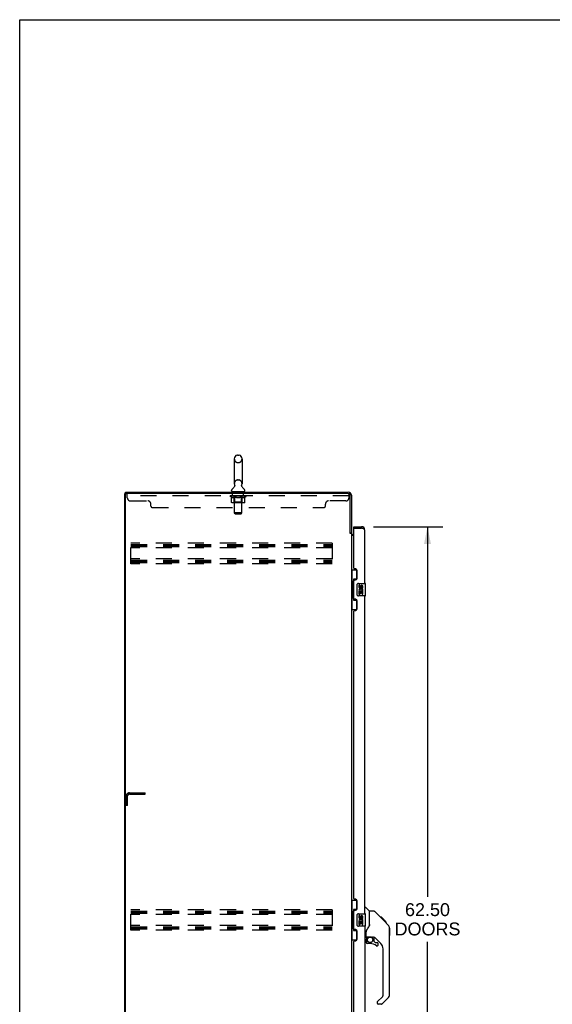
# Model space of a CAD drawing. Header units: inches. Extents: x 0 to 232, y 0 to 150.
# Tile 6 of 17: x 0 to 42, y 72 to 150. Entities that reach past the tile are written whole.
import ezdxf

# ---------------------------------------------------------------- set-up
doc = ezdxf.new("R2010")
doc.units = ezdxf.units.IN
doc.header["$LTSCALE"] = 12.75
doc.header["$MEASUREMENT"] = 0
doc.linetypes.add('HIDDEN', pattern=[0.2, 0.1, -0.1])
doc.layers.get('0').update_dxf_attribs({"linetype": 'CONTINUOUS'})
for name, color, linetype in [('02___PRT_ALL_AXES', 7, 'CONTINUOUS'), ('DEFAULT_2', 8, 'HIDDEN'), ('DIMENSIONS', 7, 'CONTINUOUS')]:
    doc.layers.add(name, color=color, linetype=linetype)
doc.styles.get("Standard").update_dxf_attribs({"font": 'arial.ttf'})
doc.dimstyles.new('DIMSTYLE_1', dxfattribs={"dimtxt": 1.022727, "dimasz": 1.363636, "dimexe": 0.09, "dimexo": 0.07, "dimgap": 0.0375, "dimtad": 0, "dimtih": 1, "dimtoh": 1, "dimzin": 4, "dimdsep": 46, "dimtxsty": 'Standard', "dimblk": '_FILLED', "dimblk1": '_FILLED', "dimblk2": '_FILLED', "dimcen": 0.09, "dimazin": 1, "dimtfac": 1, "dimtdec": 3, "dimtofl": 0, "dimtmove": 0, "dimatfit": 3, "dimldrblk": '_FILLED', "dimfxl": 1, "dimtolj": 1, "dimtzin": 4, "dimarcsym": 0})

# ---------------------------------------------------------------- blocks, each defined once
blk = doc.blocks.new('_FILLED')
at = {"color": 0, "linetype": 'ByBlock'}
blk.add_solid([(0, 0), (-1, 0.2), (-1, -0.2)], dxfattribs=at)
blk = doc.blocks.new('*D21')
at = {"layer": 'DIMENSIONS', "color": 2, "linetype": 'Continuous'}
for p, q in [((28.137, 109.707), (33.651, 109.707)), ((32.423, 109.707), (32.423, 80.302)), ((32.423, 47.207), (32.423, 76.722)), ((28.137, 47.207), (33.651, 47.207))]:
    blk.add_line(p, q, dxfattribs=at)
at = {"layer": 'DIMENSIONS', "color": 2, "linetype": 'Continuous', "xscale": 1.3636363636, "yscale": 1.3636363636, "zscale": 1.3636363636}
for p, rotation in [((32.423, 109.707), 90), ((32.423, 47.207), 270)]:
    blk.add_blockref('_FILLED', p, dxfattribs=dict(at, rotation=rotation))
at = {"layer": 'DIMENSIONS', "color": 2, "linetype": 'Continuous', "insert": (32.423, 79.79), "char_height": 1.0227, "width": 5.2315, "attachment_point": 2, "line_spacing_factor": 0.9}
blk.add_mtext('62.50\\PDOORS', dxfattribs=at)

msp = doc.modelspace()

# ---------------------------------------------------------------- linework, layer by layer
at = {"color": 7, "linetype": 'Continuous'}
for p, q in [((0, 0), (0, 150)), ((0, 150), (231.818, 150)), ((17.065, 115.103), (17.065, 113.128)), ((17.327, 115.403), (17.415, 115.403)), ((17.677, 115.103), (17.677, 113.128)), ((17.08, 112.909), (17.077, 112.904)), ((8.371, 40.561), (8.371, 112.353)), ((8.371, 112.353), (8.485, 112.353)), ((8.423, 112.353), (8.423, 112.457)), ((16.848, 112.556), (16.848, 112.595)), ((16.871, 112.487), (16.871, 112.457)), ((17.871, 112.487), (16.871, 112.487)), ((17.871, 112.487), (17.871, 112.457)), ((17.894, 112.556), (17.894, 112.595)), ((26.575, 109.603), (26.575, 109.707)), ((26.595, 109.603), (26.575, 109.603)), ((27.182, 109.707), (27.182, 109.603)), ((26.267, 109.217), (26.371, 109.217)), ((26.371, 106.282), (26.811, 106.282)), ((26.41, 106.282), (26.41, 105.257)), ((26.775, 106.282), (26.775, 105.502)), ((26.388, 105.257), (26.388, 104.157)), ((26.388, 105.257), (26.511, 105.257)), ((26.511, 105.287), (26.511, 105.308)), ((26.511, 104.157), (26.511, 105.257)), ((26.548, 105.547), (26.548, 103.867)), ((26.775, 105.547), (26.548, 105.547)), ((26.834, 104.307), (26.834, 105.107)), ((26.934, 105.207), (27.474, 105.207)), ((27.489, 104.222), (27.489, 105.192)), ((26.388, 104.157), (26.511, 104.157)), ((26.41, 104.157), (26.41, 103.132)), ((26.511, 104.106), (26.511, 104.127)), ((27.474, 104.207), (26.934, 104.207)), ((26.548, 103.867), (26.775, 103.867)), ((26.775, 103.912), (26.775, 103.132)), ((26.371, 103.132), (26.811, 103.132)), ((26.371, 80.032), (26.811, 80.032)), ((26.41, 80.032), (26.41, 79.007)), ((26.775, 80.032), (26.775, 79.252)), ((26.511, 79.037), (26.511, 79.058)), ((26.775, 79.297), (26.548, 79.297)), ((26.548, 79.297), (26.548, 77.617)), ((27.429, 79.461), (27.491, 79.461)), ((27.817, 79.152), (27.519, 79.45)), ((28.184, 79.146), (27.823, 79.146)), ((27.823, 78.042), (27.823, 79.146)), ((29.004, 78.358), (28.239, 79.123)), ((26.388, 79.007), (26.511, 79.007)), ((26.388, 79.007), (26.388, 77.907)), ((26.511, 77.907), (26.511, 79.007)), ((26.834, 78.057), (26.834, 78.857)), ((26.934, 78.957), (27.474, 78.957)), ((27.489, 77.972), (27.489, 78.942)), ((28.761, 78.669), (28.694, 78.669)), ((28.768, 78.661), (28.701, 78.661)), ((28.778, 78.651), (28.711, 78.651)), ((28.784, 78.645), (28.717, 78.645)), ((28.792, 78.637), (28.725, 78.637)), ((28.812, 78.617), (28.745, 78.617)), ((28.761, 78.669), (29.087, 78.342)), ((28.834, 78.595), (28.768, 78.595)), ((28.858, 78.571), (28.791, 78.571)), ((28.881, 78.548), (28.815, 78.548)), ((28.905, 78.524), (28.839, 78.524)), ((28.929, 78.5), (28.862, 78.5)), ((28.951, 78.478), (28.884, 78.478)), ((28.971, 78.458), (28.904, 78.458)), ((28.989, 78.441), (28.922, 78.441)), ((29.002, 78.427), (28.935, 78.427)), ((29.006, 78.423), (28.939, 78.423)), ((29.008, 78.421), (28.941, 78.421)), ((29.008, 78.421), (28.942, 78.421)), ((29.009, 78.42), (28.942, 78.42)), ((28.977, 78.385), (28.943, 78.419)), ((29.012, 78.418), (28.945, 78.418)), ((29.016, 78.413), (28.949, 78.413)), ((29.022, 78.407), (28.955, 78.407)), ((29.036, 78.394), (28.969, 78.394)), ((29.004, 78.358), (28.977, 78.385)), ((29.051, 78.378), (28.984, 78.378)), ((29.058, 78.371), (28.991, 78.371)), ((29.065, 78.364), (28.998, 78.364)), ((29.004, 78.358), (29.282, 78.079)), ((29.077, 78.352), (29.01, 78.352)), ((29.083, 78.347), (29.016, 78.347)), ((29.086, 78.343), (29.019, 78.343)), ((29.087, 78.342), (29.02, 78.342)), ((29.087, 78.342), (29.021, 78.342)), ((29.088, 78.341), (29.021, 78.341)), ((29.172, 78.257), (29.088, 78.341)), ((29.105, 78.257), (29.172, 78.257)), ((29.174, 78.255), (29.107, 78.255)), ((29.176, 78.253), (29.109, 78.253)), ((29.174, 78.255), (29.176, 78.253)), ((26.388, 77.907), (26.511, 77.907)), ((26.41, 77.907), (26.41, 76.882)), ((26.511, 77.856), (26.511, 77.877)), ((26.548, 77.617), (26.775, 77.617)), ((26.775, 77.662), (26.775, 76.882)), ((27.474, 77.957), (26.934, 77.957)), ((27.547, 77.119), (27.547, 77.525)), ((27.823, 78.104), (27.802, 78.047)), ((29.397, 77.824), (29.396, 77.831)), ((29.397, 72.518), (29.397, 77.802)), ((29.409, 77.806), (29.409, 77.219)), ((26.371, 76.882), (26.811, 76.882)), ((27.508, 77.079), (27.429, 77.079)), ((27.547, 76.902), (27.547, 76.664)), ((27.567, 77.121), (27.862, 77.121)), ((27.605, 77.041), (27.684, 77.121)), ((27.611, 77.035), (27.608, 77.038)), ((27.615, 77.031), (27.611, 77.035)), ((27.619, 77.027), (27.615, 77.031)), ((28.135, 77.079), (28.047, 77.079)), ((28.177, 76.748), (28.177, 77.074)), ((28.18, 76.739), (28.252, 76.667)), ((28.713, 76.583), (28.211, 77.084)), ((27.862, 76.585), (27.626, 76.585)), ((28.261, 76.664), (28.413, 76.664)), ((28.492, 76.466), (28.492, 76.585)), ((28.886, 72.432), (28.886, 76.165)), ((28.427, 71.941), (28.863, 72.377)), ((29.282, 72.239), (28.83, 71.787)), ((28.413, 71.908), (28.413, 71.843)), ((28.774, 71.764), (28.492, 71.764))]:
    msp.add_line(p, q, dxfattribs=at)
at = {"color": 3, "linetype": 'Continuous'}
for p, q in [((8.423, 112.457), (26.124, 112.457)), ((8.423, 40.624), (8.423, 112.291)), ((26.124, 112.353), (8.485, 112.353)), ((26.267, 109.205), (26.267, 112.21)), ((26.371, 112.211), (26.371, 109.204)), ((26.575, 109.707), (27.182, 109.707)), ((26.575, 106.415), (26.575, 109.583)), ((26.595, 109.603), (27.182, 109.603)), ((26.28, 109.183), (26.278, 109.187)), ((26.371, 109.165), (26.296, 109.165)), ((26.371, 109.165), (26.371, 47.75)), ((26.575, 109.009), (26.371, 109.009)), ((26.513, 109.061), (26.575, 109.061)), ((27.429, 105.207), (27.429, 109.461)), ((26.695, 106.355), (26.635, 106.355)), ((26.825, 105.605), (26.825, 106.225)), ((26.575, 104), (26.575, 105.415)), ((26.635, 105.475), (26.695, 105.475)), ((27.429, 78.957), (27.429, 104.207)), ((26.695, 103.94), (26.635, 103.94)), ((26.825, 103.19), (26.825, 103.81)), ((26.575, 80.165), (26.575, 103)), ((26.635, 103.06), (26.695, 103.06)), ((26.695, 80.105), (26.635, 80.105)), ((26.825, 79.355), (26.825, 79.975)), ((26.575, 77.75), (26.575, 79.165)), ((26.635, 79.225), (26.695, 79.225)), ((26.695, 77.69), (26.635, 77.69)), ((26.825, 76.94), (26.825, 77.56)), ((27.429, 77.957), (27.429, 52.707)), ((26.575, 53.915), (26.575, 76.75)), ((26.635, 76.81), (26.695, 76.81))]:
    msp.add_line(p, q, dxfattribs=at)
at = {"color": 7, "linetype": 'Continuous'}
for points in [[(17.084, 113.021), (17.086, 113.016), (17.087, 113.012), (17.089, 113.007), (17.09, 113.002), (17.091, 112.997), (17.092, 112.992), (17.092, 112.987), (17.093, 112.982), (17.093, 112.977), (17.093, 112.972), (17.093, 112.967), (17.093, 112.962), (17.093, 112.957), (17.092, 112.952), (17.091, 112.947), (17.091, 112.942), (17.089, 112.937), (17.088, 112.932), (17.087, 112.927), (17.085, 112.923), (17.084, 112.918), (17.082, 112.913), (17.08, 112.909)], [(17.664, 112.904), (17.662, 112.909), (17.66, 112.913), (17.658, 112.918), (17.657, 112.923), (17.655, 112.927), (17.654, 112.932), (17.652, 112.937), (17.651, 112.942), (17.65, 112.947), (17.65, 112.952), (17.649, 112.957), (17.649, 112.962), (17.648, 112.967), (17.648, 112.972), (17.649, 112.977), (17.649, 112.982), (17.649, 112.987), (17.65, 112.992), (17.651, 112.997), (17.652, 113.002), (17.653, 113.007), (17.655, 113.012), (17.656, 113.016), (17.658, 113.021)], [(26.548, 105.523), (26.548, 105.52), (26.549, 105.516), (26.549, 105.512), (26.551, 105.508), (26.552, 105.503), (26.554, 105.498), (26.557, 105.493), (26.56, 105.487), (26.563, 105.48), (26.567, 105.473), (26.571, 105.466), (26.576, 105.458), (26.582, 105.45), (26.584, 105.446)], [(26.834, 105.107), (26.834, 105.113), (26.835, 105.12), (26.836, 105.126), (26.837, 105.132), (26.839, 105.138), (26.841, 105.143)], [(26.841, 104.271), (26.839, 104.277), (26.837, 104.282), (26.836, 104.288), (26.835, 104.295), (26.834, 104.301), (26.834, 104.307)], [(26.584, 103.968), (26.582, 103.965), (26.576, 103.956), (26.571, 103.948), (26.567, 103.941), (26.563, 103.934), (26.56, 103.928), (26.557, 103.922), (26.554, 103.916), (26.552, 103.911), (26.551, 103.906), (26.549, 103.902), (26.549, 103.898), (26.548, 103.894), (26.548, 103.891)], [(26.548, 79.273), (26.548, 79.27), (26.549, 79.266), (26.549, 79.262), (26.551, 79.258), (26.552, 79.253), (26.554, 79.248), (26.557, 79.243), (26.56, 79.237), (26.563, 79.23), (26.567, 79.223), (26.571, 79.216), (26.576, 79.208), (26.582, 79.2), (26.584, 79.196)], [(28.239, 79.123), (28.232, 79.13), (28.223, 79.135), (28.214, 79.14), (28.204, 79.143), (28.194, 79.145), (28.184, 79.146)], [(26.834, 78.857), (26.834, 78.863), (26.835, 78.87), (26.836, 78.876), (26.837, 78.882), (26.839, 78.888), (26.841, 78.893)], [(28.943, 78.419), (28.921, 78.441), (28.899, 78.463), (28.877, 78.485)], [(26.584, 77.718), (26.582, 77.715), (26.576, 77.706), (26.571, 77.698), (26.567, 77.691), (26.563, 77.684), (26.56, 77.678), (26.557, 77.672), (26.554, 77.666), (26.552, 77.661), (26.551, 77.656), (26.549, 77.652), (26.549, 77.648), (26.548, 77.644), (26.548, 77.641)], [(26.841, 78.021), (26.839, 78.027), (26.837, 78.032), (26.836, 78.038), (26.835, 78.045), (26.834, 78.051), (26.834, 78.057)], [(27.6, 77.696), (27.59, 77.68), (27.574, 77.651), (27.562, 77.619), (27.553, 77.585), (27.548, 77.55), (27.547, 77.525)], [(27.802, 78.047), (27.771, 77.978), (27.735, 77.907), (27.692, 77.835), (27.645, 77.761), (27.6, 77.696)], [(29.397, 77.802), (29.396, 77.83), (29.391, 77.872), (29.381, 77.913), (29.368, 77.952), (29.35, 77.99), (29.328, 78.025), (29.302, 78.058), (29.282, 78.079)], [(27.619, 77.027), (27.609, 77.017), (27.601, 77.006), (27.593, 76.994), (27.586, 76.982), (27.581, 76.969), (27.576, 76.956), (27.572, 76.943), (27.569, 76.929), (27.568, 76.915), (27.567, 76.902)], [(27.608, 77.038), (27.606, 77.039), (27.605, 77.04), (27.605, 77.041), (27.605, 77.041)], [(27.862, 77.121), (27.868, 77.12), (27.888, 77.119), (27.91, 77.117), (27.931, 77.113), (27.95, 77.108), (27.968, 77.103), (27.984, 77.098), (27.998, 77.093), (28.01, 77.088), (28.021, 77.085), (28.03, 77.082), (28.038, 77.08)], [(28.038, 77.08), (28.046, 77.079), (28.047, 77.079)]]:
    msp.add_lwpolyline(points, dxfattribs=at)
at = {"color": 3, "linetype": 'Continuous'}
for points in [[(27.284, 109.565), (27.27, 109.57), (27.256, 109.576), (27.241, 109.581), (27.227, 109.587), (27.212, 109.592), (27.182, 109.603)], [(27.429, 109.461), (27.428, 109.466), (27.427, 109.472), (27.425, 109.477), (27.422, 109.483), (27.418, 109.488), (27.413, 109.493), (27.407, 109.499), (27.401, 109.504), (27.393, 109.51), (27.385, 109.515), (27.376, 109.521), (27.367, 109.526), (27.357, 109.532), (27.346, 109.537), (27.334, 109.543), (27.322, 109.548), (27.31, 109.554), (27.297, 109.559), (27.284, 109.565)], [(26.278, 109.187), (26.277, 109.189), (26.276, 109.191), (26.275, 109.192), (26.274, 109.194), (26.273, 109.196), (26.272, 109.198), (26.271, 109.199), (26.27, 109.201), (26.268, 109.203), (26.267, 109.205)], [(26.296, 109.165), (26.294, 109.166), (26.293, 109.168), (26.291, 109.169), (26.289, 109.171), (26.288, 109.172), (26.287, 109.174), (26.285, 109.175), (26.284, 109.177), (26.284, 109.178), (26.283, 109.179), (26.282, 109.181), (26.281, 109.182), (26.28, 109.183)]]:
    msp.add_lwpolyline(points, dxfattribs=at)
at = {"color": 7, "linetype": 'Continuous'}
msp.add_circle((27.862, 76.88), 0.217, dxfattribs=at)
for centre, radius, start, end in [((17.371, 115.103), 0.306, 105.63034, 180), ((17.327, 115.259), 0.144, 90, 105.63034), ((17.415, 115.259), 0.144, 74.36966, 90), ((17.371, 115.103), 0.306, 0, 74.36966), ((16.992, 112.595), 0.144, 124.66265, 180), ((16.612, 113.144), 0.523, 304.66237, 336.93176), ((17.371, 113.128), 0.306, 180, 200.48713), ((18.129, 113.144), 0.523, 203.06823, 235.33763), ((17.371, 113.128), 0.306, 339.51287, 360), ((17.75, 112.595), 0.144, 0, 55.33735), ((16.917, 112.556), 0.069, 180, 270), ((17.825, 112.556), 0.069, 270, 360), ((27.182, 109.461), 0.142, 48.61684, 90), ((27.265, 109.317), 0.26, 90, 92.60798), ((26.934, 105.107), 0.1, 90, 158.79459), ((27.474, 105.192), 0.015, 0, 90), ((26.934, 104.307), 0.1, 201.20502, 270), ((27.474, 104.222), 0.015, 270, 360), ((27.491, 79.422), 0.0394, 45, 90), ((27.803, 79.138), 0.0197, 0, 45), ((26.934, 78.857), 0.1, 90, 158.79459), ((27.474, 78.942), 0.015, 0, 90), ((26.934, 78.057), 0.1, 201.20502, 270), ((27.474, 77.972), 0.015, 270, 360), ((29.39, 77.806), 0.0197, 0, 68.93953), ((27.508, 77.119), 0.0394, 270, 360), ((27.567, 77.14), 0.0197, 180, 270), ((27.744, 76.902), 0.197, 135, 180), ((28.135, 76.882), 0.197, 52.51213, 90), ((28.189, 76.748), 0.0118, 180, 225), ((29.39, 77.219), 0.0197, 293.60704, 360), ((27.626, 76.664), 0.0787, 180, 270), ((27.862, 75.798), 0.787, 50.4788, 90), ((28.261, 76.676), 0.0118, 225, 270), ((28.413, 76.466), 0.0787, 230.4788, 360), ((28.413, 76.585), 0.0787, 0, 90), ((28.295, 76.165), 0.591, 0, 45), ((28.807, 72.432), 0.0787, 315, 360), ((29.004, 72.518), 0.394, 315, 360), ((28.46, 71.908), 0.0472, 135, 180), ((28.492, 71.843), 0.0787, 180, 270), ((28.774, 71.843), 0.0787, 270, 315)]:
    msp.add_arc(centre, radius, start, end, dxfattribs=at)
at = {"color": 3, "linetype": 'Continuous'}
for centre, radius, start, end in [((8.485, 112.291), 0.0625, 90, 180), ((26.124, 112.211), 0.246, 0, 90), ((26.124, 112.21), 0.143, 0, 90), ((26.595, 109.583), 0.02, 90, 180), ((27.182, 109.461), 0.246, 0, 90), ((26.513, 109.204), 0.142, 180, 270), ((26.635, 106.415), 0.06, 180, 270), ((26.695, 106.225), 0.13, 0, 90), ((26.635, 105.415), 0.06, 90, 180), ((26.695, 105.605), 0.13, 270, 360), ((26.635, 104), 0.06, 180, 270), ((26.695, 103.81), 0.13, 0, 90), ((26.635, 103), 0.06, 90, 180), ((26.695, 103.19), 0.13, 270, 360), ((26.635, 80.165), 0.06, 180, 270), ((26.695, 79.975), 0.13, 0, 90), ((26.635, 79.165), 0.06, 90, 180), ((26.695, 79.355), 0.13, 270, 360), ((26.635, 77.75), 0.06, 180, 270), ((26.695, 77.56), 0.13, 0, 90), ((26.635, 76.75), 0.06, 90, 180), ((26.695, 76.94), 0.13, 270, 360)]:
    msp.add_arc(centre, radius, start, end, dxfattribs=at)
at = {"color": 7, "linetype": 'Continuous'}
for centre, start_param, end_param in [((26.615, 105.298), 0.699287, 1.51401), ((26.615, 105.298), -4.655602, -3.84088), ((26.615, 104.117), 0.699287, 1.51401), ((26.615, 104.117), -4.655602, -3.84088), ((26.615, 79.048), 0.699287, 1.51401), ((26.615, 79.048), -4.655602, -3.84088), ((26.615, 77.867), 0.699287, 1.51401), ((26.615, 77.867), -4.655602, -3.84088)]:
    msp.add_ellipse(centre, major_axis=(0, 0.18), ratio=0.579493, start_param=start_param, end_param=end_param, dxfattribs=at)
at = {"layer": '02___PRT_ALL_AXES', "color": 8, "linetype": 'HIDDEN'}
for p, q in [((16.933, 112.166), (16.933, 112.353)), ((17.808, 112.353), (16.933, 112.353)), ((17.808, 112.166), (16.933, 112.166)), ((17.808, 112.166), (17.808, 112.353))]:
    msp.add_line(p, q, dxfattribs=at)
at = {"layer": '02___PRT_ALL_AXES', "color": 7, "linetype": 'Continuous'}
for p, q in [((26.972, 105.053), (26.972, 104.917)), ((27.034, 105.053), (26.972, 105.053)), ((27.034, 104.917), (27.034, 105.053)), ((27.1, 104.979), (27.1, 104.91)), ((27.16, 104.917), (27.16, 104.959)), ((27.223, 104.959), (27.223, 104.822)), ((27.286, 104.822), (27.286, 104.959)), ((26.972, 104.592), (26.972, 104.361)), ((26.99, 104.592), (26.972, 104.592)), ((26.972, 104.361), (27.034, 104.361)), ((27.024, 104.592), (27.052, 104.611)), ((27.024, 104.592), (27.286, 104.592)), ((27.034, 104.361), (27.034, 104.529)), ((27.034, 104.529), (27.1, 104.529)), ((27.1, 104.529), (27.1, 104.393)), ((27.1, 104.393), (27.16, 104.393)), ((27.16, 104.393), (27.16, 104.529)), ((27.16, 104.529), (27.223, 104.529)), ((27.215, 104.628), (27.273, 104.603)), ((27.223, 104.822), (27.286, 104.822)), ((27.223, 104.529), (27.223, 104.361)), ((27.223, 104.361), (27.286, 104.361)), ((27.286, 104.361), (27.286, 104.592)), ((27.034, 78.803), (26.972, 78.803)), ((26.972, 78.803), (26.972, 78.667)), ((26.99, 78.342), (26.972, 78.342)), ((26.972, 78.342), (26.972, 78.111)), ((27.024, 78.342), (27.052, 78.361)), ((27.024, 78.342), (27.286, 78.342)), ((27.034, 78.667), (27.034, 78.803)), ((27.034, 78.279), (27.1, 78.279)), ((27.034, 78.111), (27.034, 78.279)), ((27.1, 78.729), (27.1, 78.66)), ((27.1, 78.279), (27.1, 78.143)), ((27.16, 78.667), (27.16, 78.709)), ((27.16, 78.279), (27.223, 78.279)), ((27.16, 78.143), (27.16, 78.279)), ((27.215, 78.378), (27.273, 78.353)), ((27.223, 78.709), (27.223, 78.572)), ((27.223, 78.572), (27.286, 78.572)), ((27.223, 78.279), (27.223, 78.111)), ((27.286, 78.572), (27.286, 78.709)), ((27.286, 78.111), (27.286, 78.342)), ((26.972, 78.111), (27.034, 78.111)), ((27.1, 78.143), (27.16, 78.143)), ((27.223, 78.111), (27.286, 78.111))]:
    msp.add_line(p, q, dxfattribs=at)
for centre, radius, start, end in [((27.066, 104.917), 0.0943, 180, 360), ((27.066, 104.917), 0.0314, 180, 261.22946), ((27.065, 104.921), 0.0362, 263.42855, 341.76278), ((27.192, 104.959), 0.0943, 68.69989, 167.43379), ((27.192, 104.959), 0.0314, 0, 180.04847), ((27.192, 104.959), 0.0943, 0, 68.67039), ((27.125, 104.665), 0.154, 161.41988, 206.19629), ((27.129, 104.665), 0.157, 336.59665, 161.87913), ((27.129, 104.665), 0.157, 205.73705, 207.8532), ((27.129, 104.665), 0.0943, 336.59665, 215.11217), ((27.125, 78.415), 0.154, 161.41988, 206.19629), ((27.066, 78.667), 0.0943, 180, 360), ((27.129, 78.415), 0.157, 336.59665, 161.87913), ((27.129, 78.415), 0.157, 205.73705, 207.8532), ((27.066, 78.667), 0.0314, 180, 261.22946), ((27.129, 78.415), 0.0943, 336.59665, 215.11217), ((27.065, 78.671), 0.0362, 263.42855, 341.76278), ((27.192, 78.709), 0.0943, 68.69989, 167.43379), ((27.192, 78.709), 0.0314, 0, 180.04847), ((27.192, 78.709), 0.0943, 0, 68.67039)]:
    msp.add_arc(centre, radius, start, end, dxfattribs=at)
at = {"layer": 'DEFAULT_2', "color": 8, "linetype": 'HIDDEN'}
for p, q in [((17.327, 114.803), (17.415, 114.803)), ((17.327, 113.428), (17.415, 113.428)), ((8.558, 112.008), (8.558, 112.353)), ((26.183, 112.166), (8.558, 112.166)), ((16.738, 112.125), (16.738, 112.172)), ((16.837, 112.056), (16.738, 112.125)), ((18.004, 112.125), (16.738, 112.125)), ((16.747, 112.165), (16.747, 112.172)), ((16.756, 112.162), (16.756, 112.165)), ((16.756, 112.162), (17.986, 112.162)), ((16.765, 112.162), (16.765, 112.165)), ((16.766, 112.162), (16.766, 112.165)), ((16.776, 112.165), (16.776, 112.172)), ((16.792, 112.162), (16.792, 112.165)), ((16.794, 112.162), (16.794, 112.165)), ((16.822, 112.165), (16.822, 112.172)), ((16.837, 112.162), (16.837, 112.165)), ((16.837, 111.651), (16.837, 112.056)), ((16.837, 112.056), (16.851, 112.046)), ((16.84, 112.162), (16.84, 112.165)), ((17.044, 112.165), (16.843, 112.165)), ((16.865, 112.038), (16.851, 112.047)), ((16.878, 112.03), (16.865, 112.038)), ((16.892, 112.024), (16.878, 112.031)), ((16.886, 112.165), (16.886, 112.172)), ((16.887, 112.162), (16.887, 112.165)), ((16.888, 112.162), (16.888, 112.165)), ((16.891, 112.162), (16.891, 112.165)), ((16.905, 112.018), (16.892, 112.024)), ((16.898, 112.162), (16.898, 112.165)), ((16.898, 112.162), (16.898, 112.165)), ((16.902, 112.162), (16.902, 112.165)), ((16.905, 112.162), (16.905, 112.166)), ((16.918, 112.014), (16.905, 112.018)), ((16.909, 112.162), (16.909, 112.165)), ((17.022, 112.014), (16.918, 112.014)), ((16.923, 112.162), (16.923, 112.165)), ((16.942, 112.162), (16.942, 112.168)), ((16.942, 112.162), (16.942, 112.165)), ((16.962, 112.162), (16.962, 112.165)), ((16.962, 112.162), (16.962, 112.165)), ((16.964, 112.165), (16.964, 112.172)), ((16.974, 112.162), (16.974, 112.165)), ((16.978, 112.162), (16.978, 112.165)), ((16.987, 112.162), (16.987, 112.165)), ((16.998, 112.162), (16.998, 112.169)), ((17.014, 112.162), (17.014, 112.165)), ((17.017, 112.162), (17.017, 112.165)), ((17.022, 112.014), (17.036, 112.019)), ((17.049, 112.024), (17.036, 112.018)), ((17.044, 112.162), (17.044, 112.165)), ((17.111, 112.165), (17.049, 112.165)), ((17.063, 112.031), (17.049, 112.024)), ((17.054, 112.165), (17.054, 112.172)), ((17.058, 112.487), (17.058, 112.457)), ((17.058, 111.654), (17.058, 112.122)), ((17.061, 112.162), (17.061, 112.165)), ((17.077, 112.038), (17.063, 112.031)), ((17.066, 112.162), (17.066, 112.165)), ((17.071, 110.806), (17.071, 112.453)), ((17.072, 112.162), (17.072, 112.171)), ((17.076, 112.162), (17.076, 112.165)), ((17.091, 112.047), (17.076, 112.038)), ((17.087, 112.162), (17.087, 112.165)), ((17.105, 112.056), (17.09, 112.047)), ((17.105, 111.651), (17.105, 112.056)), ((17.105, 112.056), (17.133, 112.047)), ((17.111, 112.162), (17.111, 112.165)), ((17.186, 112.165), (17.127, 112.165)), ((17.162, 112.038), (17.133, 112.047)), ((17.147, 112.162), (17.147, 112.165)), ((17.154, 112.165), (17.154, 112.172)), ((17.158, 112.162), (17.158, 112.165)), ((17.16, 112.162), (17.16, 112.171)), ((17.19, 112.03), (17.161, 112.038)), ((17.163, 112.162), (17.163, 112.165)), ((17.171, 112.162), (17.171, 112.166)), ((17.186, 112.162), (17.186, 112.165)), ((17.217, 112.024), (17.189, 112.031)), ((17.266, 112.165), (17.212, 112.165)), ((17.245, 112.018), (17.217, 112.024)), ((17.225, 112.162), (17.225, 112.165)), ((17.272, 112.014), (17.244, 112.018)), ((17.256, 112.165), (17.371, 112.172)), ((17.261, 112.165), (17.261, 112.172)), ((17.261, 112.165), (17.261, 112.172)), ((17.261, 112.172), (17.261, 112.172)), ((17.261, 112.162), (17.261, 112.165)), ((17.265, 112.162), (17.265, 112.166)), ((17.266, 112.162), (17.266, 112.165)), ((17.267, 112.162), (17.267, 112.165)), ((17.47, 112.014), (17.272, 112.014)), ((17.35, 112.165), (17.302, 112.165)), ((17.307, 112.162), (17.307, 112.165)), ((17.35, 112.162), (17.35, 112.165)), ((17.368, 112.166), (17.368, 112.165)), ((17.368, 112.162), (17.368, 112.166)), ((17.368, 112.162), (17.368, 112.165)), ((17.371, 112.165), (17.371, 112.172)), ((17.371, 112.172), (17.485, 112.165)), ((17.373, 112.162), (17.373, 112.166)), ((17.373, 112.166), (17.374, 112.165)), ((17.374, 112.162), (17.374, 112.165)), ((17.392, 112.162), (17.392, 112.165)), ((17.392, 112.165), (17.44, 112.165)), ((17.434, 112.162), (17.434, 112.165)), ((17.47, 112.014), (17.498, 112.018)), ((17.475, 112.162), (17.475, 112.165)), ((17.475, 112.162), (17.475, 112.165)), ((17.475, 112.165), (17.53, 112.165)), ((17.476, 112.162), (17.476, 112.166)), ((17.48, 112.165), (17.48, 112.172)), ((17.48, 112.172), (17.481, 112.172)), ((17.48, 112.162), (17.48, 112.165)), ((17.481, 112.165), (17.481, 112.172)), ((17.526, 112.024), (17.498, 112.018)), ((17.517, 112.162), (17.517, 112.165)), ((17.554, 112.031), (17.525, 112.024)), ((17.582, 112.039), (17.553, 112.031)), ((17.556, 112.162), (17.556, 112.165)), ((17.556, 112.165), (17.615, 112.165)), ((17.571, 112.162), (17.571, 112.166)), ((17.579, 112.162), (17.579, 112.165)), ((17.581, 112.162), (17.581, 112.171)), ((17.611, 112.047), (17.582, 112.039)), ((17.584, 112.162), (17.584, 112.165)), ((17.587, 112.165), (17.587, 112.172)), ((17.595, 112.162), (17.595, 112.165)), ((17.64, 112.057), (17.61, 112.047)), ((17.631, 112.162), (17.631, 112.165)), ((17.631, 112.165), (17.693, 112.165)), ((17.64, 111.651), (17.64, 112.057)), ((17.64, 112.057), (17.655, 112.047)), ((17.669, 112.038), (17.654, 112.047)), ((17.655, 112.162), (17.655, 112.165)), ((17.666, 112.162), (17.666, 112.165)), ((17.684, 112.031), (17.669, 112.038)), ((17.67, 112.162), (17.67, 112.171)), ((17.671, 110.806), (17.671, 112.453)), ((17.676, 112.162), (17.676, 112.165)), ((17.681, 112.162), (17.681, 112.165)), ((17.683, 112.487), (17.683, 112.457)), ((17.698, 112.024), (17.683, 112.031)), ((17.684, 111.654), (17.684, 112.122)), ((17.688, 112.165), (17.688, 112.172)), ((17.698, 112.162), (17.698, 112.165)), ((17.698, 112.165), (18.004, 112.165)), ((17.712, 112.018), (17.698, 112.024)), ((17.726, 112.014), (17.712, 112.018)), ((17.725, 112.162), (17.725, 112.165)), ((17.82, 112.014), (17.726, 112.014)), ((17.728, 112.162), (17.728, 112.165)), ((17.744, 112.162), (17.744, 112.169)), ((17.755, 112.162), (17.755, 112.165)), ((17.764, 112.162), (17.764, 112.165)), ((17.768, 112.162), (17.768, 112.165)), ((17.778, 112.165), (17.778, 112.172)), ((17.779, 112.162), (17.779, 112.165)), ((17.779, 112.162), (17.779, 112.165)), ((17.8, 112.162), (17.8, 112.168)), ((17.8, 112.162), (17.8, 112.165)), ((17.818, 112.162), (17.818, 112.165)), ((17.82, 112.014), (17.835, 112.018)), ((17.833, 112.162), (17.833, 112.165)), ((17.849, 112.024), (17.834, 112.018)), ((17.837, 112.162), (17.837, 112.166)), ((17.84, 112.162), (17.84, 112.165)), ((17.844, 112.162), (17.844, 112.165)), ((17.844, 112.162), (17.844, 112.165)), ((17.863, 112.031), (17.849, 112.024)), ((17.851, 112.162), (17.851, 112.165)), ((17.854, 112.162), (17.854, 112.165)), ((17.855, 112.162), (17.855, 112.165)), ((17.856, 112.165), (17.856, 112.172)), ((17.878, 112.039), (17.863, 112.031)), ((17.892, 112.048), (17.878, 112.039)), ((17.883, 112.169), (18.003, 112.17)), ((17.883, 112.165), (17.883, 112.169)), ((17.907, 112.058), (17.892, 112.048)), ((17.902, 112.162), (17.902, 112.165)), ((17.905, 112.162), (17.905, 112.165)), ((17.907, 112.058), (18.004, 112.125)), ((17.907, 111.651), (17.907, 112.058)), ((17.919, 112.165), (17.919, 112.172)), ((17.948, 112.162), (17.948, 112.165)), ((17.95, 112.162), (17.95, 112.165)), ((17.966, 112.165), (17.966, 112.172)), ((17.976, 112.162), (17.976, 112.165)), ((17.977, 112.162), (17.977, 112.165)), ((17.986, 112.162), (17.986, 112.165)), ((17.995, 112.165), (17.995, 112.172)), ((18.003, 112.165), (18.003, 112.17)), ((18.004, 112.125), (18.004, 112.165)), ((26.124, 112.353), (26.183, 112.353)), ((26.183, 112.008), (26.183, 112.353)), ((8.808, 111.758), (10.183, 111.758)), ((10.433, 111.353), (10.433, 111.508)), ((10.558, 111.228), (24.183, 111.228)), ((17.865, 111.614), (16.88, 111.614)), ((17.058, 111.654), (17.018, 111.614)), ((17.684, 111.654), (17.058, 111.654)), ((17.116, 111.618), (17.114, 111.621)), ((17.121, 111.615), (17.118, 111.616)), ((17.123, 111.614), (17.121, 111.615)), ((17.126, 111.614), (17.123, 111.614)), ((17.684, 111.654), (17.723, 111.614)), ((24.308, 111.353), (24.308, 111.508)), ((25.933, 111.758), (24.558, 111.758)), ((17.14, 110.737), (17.071, 110.806)), ((17.671, 110.806), (17.071, 110.806)), ((17.14, 110.737), (17.602, 110.737)), ((17.602, 110.737), (17.671, 110.806)), ((8.85, 106.77), (8.85, 108.395)), ((24.85, 108.395), (8.85, 108.395)), ((8.85, 108.291), (24.85, 108.291)), ((8.85, 108.201), (24.85, 108.201)), ((8.85, 108.124), (24.85, 108.124)), ((24.85, 108.02), (8.85, 108.02)), ((24.85, 108.395), (24.85, 106.77)), ((24.85, 107.145), (8.85, 107.145)), ((8.85, 107.041), (24.85, 107.041)), ((8.85, 106.951), (24.85, 106.951)), ((8.85, 106.874), (24.85, 106.874)), ((24.85, 106.77), (8.85, 106.77)), ((8.721, 88.561), (9.975, 88.561)), ((8.721, 88.457), (9.975, 88.457)), ((9.975, 88.457), (9.975, 88.561)), ((8.475, 87.561), (8.475, 88.315)), ((8.579, 87.561), (8.579, 88.315)), ((8.579, 87.561), (8.475, 87.561)), ((8.85, 77.645), (8.85, 79.27)), ((24.85, 79.27), (8.85, 79.27)), ((8.85, 79.166), (24.85, 79.166)), ((8.85, 79.076), (24.85, 79.076)), ((24.85, 79.27), (24.85, 77.645)), ((8.85, 78.999), (24.85, 78.999)), ((24.85, 78.895), (8.85, 78.895)), ((24.85, 78.02), (8.85, 78.02)), ((8.85, 77.916), (24.85, 77.916)), ((8.85, 77.826), (24.85, 77.826)), ((8.85, 77.749), (24.85, 77.749)), ((24.85, 77.645), (8.85, 77.645))]:
    msp.add_line(p, q, dxfattribs=at)
for points in [[(16.88, 111.614), (16.875, 111.614), (16.869, 111.615), (16.864, 111.616), (16.86, 111.618), (16.855, 111.621), (16.851, 111.624), (16.847, 111.627), (16.843, 111.631), (16.841, 111.636), (16.839, 111.64), (16.837, 111.646), (16.837, 111.651)], [(17.105, 111.64), (17.105, 111.646), (17.105, 111.651)], [(17.106, 111.636), (17.105, 111.64), (17.105, 111.646), (17.105, 111.651)], [(17.118, 111.616), (17.116, 111.618), (17.114, 111.621), (17.111, 111.624), (17.109, 111.627), (17.108, 111.631), (17.106, 111.636)], [(17.111, 111.624), (17.109, 111.627), (17.108, 111.631)], [(17.618, 111.614), (17.621, 111.614), (17.623, 111.615), (17.626, 111.616), (17.628, 111.618), (17.631, 111.621), (17.633, 111.624), (17.635, 111.627), (17.636, 111.631), (17.638, 111.636), (17.639, 111.64), (17.639, 111.646), (17.64, 111.651)], [(17.865, 111.614), (17.87, 111.614), (17.875, 111.615), (17.88, 111.616), (17.885, 111.618), (17.889, 111.621), (17.894, 111.624), (17.897, 111.627), (17.901, 111.631), (17.904, 111.636), (17.906, 111.64), (17.907, 111.646), (17.907, 111.651)]]:
    msp.add_lwpolyline(points, dxfattribs=at)
for centre, radius, start, end in [((17.371, 115.103), 0.306, 180, 254.36966), ((17.371, 115.103), 0.306, 285.63034, 360), ((17.327, 114.946), 0.144, 254.36966, 270), ((17.415, 114.946), 0.144, 270, 285.63034), ((17.371, 113.128), 0.306, 105.63034, 180), ((17.327, 113.284), 0.144, 90, 105.63034), ((17.415, 113.284), 0.144, 74.36966, 90), ((17.371, 113.128), 0.306, 0, 74.36966), ((8.808, 112.008), 0.25, 180, 270), ((17.018, 112.122), 0.0398, 0, 89.99999), ((17.036, 112.453), 0.0345, 0, 90), ((17.705, 112.453), 0.0345, 90, 180), ((17.723, 112.122), 0.0398, 90.00001, 180), ((25.933, 112.008), 0.25, 270, 360), ((10.183, 111.508), 0.25, 0, 90), ((10.558, 111.353), 0.125, 180, 270), ((24.183, 111.353), 0.125, 270, 360), ((24.558, 111.508), 0.25, 90, 180), ((8.721, 88.315), 0.246, 90, 180), ((8.721, 88.315), 0.142, 90, 180)]:
    msp.add_arc(centre, radius, start, end, dxfattribs=at)
for centre, major_axis, ratio, start_param, end_param in [((17.371, 112.172), (0.633, 0.007), 0.05963, 2.96643, 3.140963), ((16.718, 112.16), (0.198, 0), 0.060556, 0.430652, 1.470503), ((17.371, 112.172), (0.633, 0), 0.060556, -3.141593, -2.96706), ((16.718, 112.153), (0.198, 0.002), 0.05963, 1.376596, 1.469874), ((17.371, 112.172), (0.633, 0.013), 0.05688, 2.791345, 2.965878), ((16.762, 112.16), (0.198, -0.002), 0.05963, 0.605815, 1.645666), ((16.693, 112.16), (0.198, 0.002), 0.05963, 0.25549, 1.295341), ((17.371, 112.172), (0.633, -0.007), 0.05963, -2.96643, -2.791898), ((16.762, 112.153), (0.198, 0), 0.060556, 1.551758, 1.645036), ((16.693, 112.153), (0.198, 0.004), 0.05688, 1.20151, 1.294789), ((16.763, 112.156), (0.164, 0.002), 0.05963, 1.065228, 1.614276), ((16.743, 112.156), (0.164, 0.003), 0.05688, 0.890143, 1.43919), ((16.801, 112.156), (0.164, 0), 0.060556, 1.240391, 1.789438), ((17.371, 112.172), (0.633, 0.019), 0.052395, 2.616403, 2.790936), ((16.825, 112.16), (0.198, -0.004), 0.05688, 0.7809, 1.820751), ((16.69, 112.16), (0.198, 0.004), 0.05688, 0.080405, 1.120256), ((17.371, 112.172), (0.633, -0.013), 0.05688, -2.791345, -2.616812), ((16.825, 112.153), (0.198, -0.002), 0.05963, 1.72692, 1.820198), ((16.69, 112.153), (0.198, 0.006), 0.052395, 1.026568, 1.119847), ((16.743, 112.156), (0.164, 0.005), 0.052395, 0.715201, 1.264248), ((16.857, 112.156), (0.164, -0.002), 0.05963, 1.415553, 1.9646), ((17.371, 112.172), (0.633, 0.025), 0.046319, 2.441654, 2.616187), ((16.904, 112.16), (0.198, -0.006), 0.052395, 0.955842, 1.995693), ((16.707, 112.16), (0.198, 0.006), 0.052395, -0.094537, 0.945314), ((17.371, 112.172), (0.633, -0.019), 0.052395, -2.616403, -2.44187), ((16.904, 112.153), (0.198, -0.004), 0.05688, 1.902006, 1.995284), ((16.707, 112.153), (0.198, 0.008), 0.046319, 0.851819, 0.945098), ((16.761, 112.156), (0.164, 0.006), 0.046319, 0.540452, 1.089499), ((16.928, 112.156), (0.164, -0.003), 0.05688, 1.590638, 2.139686), ((17.371, 112.172), (0.633, 0.029), 0.038841, 2.267123, 2.441656), ((16.997, 112.16), (0.198, -0.008), 0.046319, 1.130591, 2.170442), ((16.744, 112.16), (0.198, 0.008), 0.046319, -0.269286, 0.770565), ((17.371, 112.172), (0.633, -0.025), 0.046319, -2.441654, -2.267121), ((16.997, 112.153), (0.198, -0.006), 0.052395, 2.076947, 2.170226), ((16.744, 112.153), (0.198, 0.009), 0.038841, 0.677289, 0.770567), ((16.798, 112.156), (0.164, 0.008), 0.038841, 0.365921, 0.914969), ((17.013, 112.156), (0.164, -0.005), 0.052395, 1.76558, 2.314627), ((17.371, 112.172), (0.633, 0.033), 0.030195, 2.09281, 2.267343), ((17.102, 112.16), (0.198, -0.009), 0.038841, 1.305122, 2.344973), ((16.8, 112.16), (0.198, 0.009), 0.038841, -0.443817, 0.596034), ((17.371, 112.172), (0.633, -0.029), 0.038841, -2.267123, -2.092591), ((17.102, 112.153), (0.198, -0.008), 0.046319, 2.251696, 2.344975), ((16.8, 112.153), (0.198, 0.01), 0.030195, 0.502975, 0.596254), ((16.852, 112.156), (0.164, 0.009), 0.030195, 0.191608, 0.740655), ((17.108, 112.156), (0.164, -0.006), 0.046319, 1.940329, 2.489376), ((16.874, 112.16), (0.198, 0.01), 0.030195, -0.61813, 0.421721), ((17.215, 112.16), (0.198, -0.01), 0.030195, 1.479435, 2.519286), ((17.371, 112.172), (0.633, 0.036), 0.020645, 1.918687, 2.09322), ((17.371, 112.172), (0.633, -0.033), 0.030195, -2.09281, -1.918277), ((17.215, 112.153), (0.198, -0.009), 0.038841, 2.426227, 2.519505), ((16.874, 112.153), (0.198, 0.011), 0.020645, 0.328852, 0.422131), ((16.923, 112.156), (0.164, 0.009), 0.020645, 0.017485, 0.566532), ((17.212, 112.156), (0.164, -0.008), 0.038841, 2.11486, 2.663907), ((16.962, 112.16), (0.198, 0.011), 0.020645, -0.792253, 0.247598), ((17.333, 112.16), (0.198, -0.011), 0.020645, 1.653558, 2.693409), ((17.371, 112.172), (0.633, 0.038), 0.010478, 1.744704, 1.919237), ((17.371, 112.172), (0.633, -0.036), 0.020645, -1.918687, -1.744154), ((17.333, 112.153), (0.198, -0.01), 0.030195, 2.60054, 2.693819), ((16.962, 112.153), (0.198, 0.012), 0.010478, 0.154869, 0.248148), ((17.006, 112.156), (0.164, 0.01), 0.010478, 6.126688, 6.675735), ((17.32, 112.156), (0.164, -0.009), 0.030195, 2.289173, 2.83822), ((17.063, 112.16), (0.198, 0.012), 0.010478, -0.966236, -0.000846), ((17.452, 112.16), (0.198, -0.012), 0.010478, 1.827541, 2.867392), ((17.371, 112.172), (0.633, -0.038), 0.010478, -1.744704, -1.570171), ((17.452, 112.153), (0.198, -0.011), 0.020645, 2.774664, 2.867942), ((17.43, 112.156), (0.164, -0.009), 0.020645, 2.463296, 3.012344), ((17.29, 112.16), (0.198, 0.012), 0.010478, 0.274201, 1.314052), ((17.204, 112.156), (0.164, 0.01), 0.010478, -0.000483, 0.504314), ((17.174, 112.153), (0.198, 0.012), 0.010478, 0.099668, 0.192946), ((17.371, 112.172), (0.633, 0.038), 0.010478, -1.571421, -1.396888), ((17.568, 112.153), (0.198, -0.012), 0.010478, 2.948646, 3.041925), ((17.538, 112.156), (0.164, -0.01), 0.010478, 2.637279, 3.142076), ((17.409, 112.16), (0.198, 0.011), 0.020645, 0.448184, 1.488034), ((17.312, 112.156), (0.164, 0.009), 0.020645, 0.129249, 0.678296), ((17.29, 112.153), (0.198, 0.011), 0.020645, 0.273651, 0.366929), ((17.678, 112.16), (0.198, -0.012), 0.010478, -3.140747, -2.175357), ((17.371, 112.172), (0.633, 0.036), 0.020645, -1.397439, -1.222906), ((17.371, 112.172), (0.633, -0.038), 0.010478, 1.222355, 1.396888), ((17.527, 112.16), (0.198, 0.01), 0.030195, 0.622307, 1.662158), ((17.422, 112.156), (0.164, 0.009), 0.030195, 0.303372, 0.852419), ((17.736, 112.156), (0.164, -0.01), 0.010478, 2.749043, 3.29809), ((17.78, 112.16), (0.198, -0.011), 0.020645, 2.893995, 3.933846), ((17.409, 112.153), (0.198, 0.01), 0.030195, 0.447774, 0.541052), ((17.78, 112.153), (0.198, -0.012), 0.010478, 2.893445, 2.986723), ((17.371, 112.172), (0.633, 0.033), 0.030195, -1.223315, -1.048783), ((17.371, 112.172), (0.633, -0.036), 0.020645, 1.048373, 1.222906), ((17.64, 112.16), (0.198, 0.009), 0.038841, 0.79662, 1.836471), ((17.53, 112.156), (0.164, 0.008), 0.038841, 0.477686, 1.026733), ((17.819, 112.156), (0.164, -0.009), 0.020645, 2.57506, 3.124108), ((17.868, 112.16), (0.198, -0.01), 0.030195, 2.719872, 3.759723), ((17.744, 112.16), (0.198, 0.008), 0.046319, 0.971151, 2.011002), ((17.527, 112.153), (0.198, 0.009), 0.038841, 0.622087, 0.715366), ((17.868, 112.153), (0.198, -0.011), 0.020645, 2.719462, 2.812741), ((17.371, 112.172), (0.633, 0.029), 0.038841, -1.049002, -0.874469), ((17.371, 112.172), (0.633, -0.033), 0.030195, 0.87425, 1.048783), ((17.634, 112.156), (0.164, 0.006), 0.046319, 0.652216, 1.201263), ((17.838, 112.16), (0.198, 0.006), 0.052395, 1.1459, 2.185751), ((17.889, 112.156), (0.164, -0.009), 0.030195, 2.400937, 2.949985), ((17.942, 112.16), (0.198, -0.009), 0.038841, 2.545558, 3.585409), ((17.729, 112.156), (0.164, 0.005), 0.052395, 0.826965, 1.376012), ((17.64, 112.153), (0.198, 0.008), 0.046319, 0.796618, 0.889896), ((17.942, 112.153), (0.198, -0.01), 0.030195, 2.545339, 2.638617), ((17.917, 112.16), (0.198, 0.004), 0.05688, 1.320842, 2.360692), ((17.371, 112.172), (0.633, 0.025), 0.046319, -0.874471, -0.699939), ((17.371, 112.172), (0.633, -0.029), 0.038841, 0.699936, 0.874469), ((17.998, 112.16), (0.198, -0.008), 0.046319, 2.371028, 3.410879), ((17.944, 112.156), (0.164, -0.008), 0.038841, 2.226624, 2.775671), ((17.98, 112.16), (0.198, 0.002), 0.05963, 1.495927, 2.535778), ((17.814, 112.156), (0.164, 0.003), 0.05688, 1.001907, 1.550954), ((18.035, 112.16), (0.198, -0.006), 0.052395, 2.196279, 3.23613), ((17.981, 112.156), (0.164, -0.006), 0.046319, 2.052093, 2.601141), ((17.744, 112.153), (0.198, 0.006), 0.052395, 0.971367, 1.064645), ((18.024, 112.16), (0.198, 0), 0.060556, 2.364024, 2.71094), ((17.998, 112.153), (0.198, -0.009), 0.038841, 2.371026, 2.464304), ((18.052, 112.16), (0.198, -0.004), 0.05688, 2.021337, 3.061188), ((17.371, 112.172), (0.633, 0.019), 0.052395, -0.699723, -0.52519), ((17.371, 112.172), (0.633, -0.025), 0.046319, 0.525406, 0.699939), ((18.048, 112.16), (0.198, -0.002), 0.05963, 1.846251, 2.886102), ((17.885, 112.156), (0.164, 0.002), 0.05963, 1.176993, 1.72604), ((17.999, 112.156), (0.164, -0.005), 0.052395, 1.877344, 2.426392), ((17.94, 112.156), (0.164, 0), 0.060556, 1.352155, 1.901202), ((17.998, 112.156), (0.164, -0.003), 0.05688, 1.702402, 2.25145), ((17.979, 112.156), (0.164, -0.002), 0.05963, 1.527317, 2.076364), ((17.838, 112.153), (0.198, 0.004), 0.05688, 1.146309, 1.239587), ((18.035, 112.153), (0.198, -0.008), 0.046319, 2.196495, 2.289773), ((17.371, 112.172), (0.633, 0.013), 0.05688, -0.524781, -0.350248), ((17.371, 112.172), (0.633, -0.019), 0.052395, 0.350657, 0.52519), ((18.024, 112.153), (0.198, -0.002), 0.05963, 1.764997, 1.971333), ((17.917, 112.153), (0.198, 0.002), 0.05963, 1.321394, 1.414673), ((18.052, 112.153), (0.198, -0.006), 0.052395, 2.021746, 2.115024), ((17.371, 112.172), (0.633, 0.007), 0.05963, -0.349695, -0.175162), ((17.371, 112.172), (0.633, -0.013), 0.05688, 0.175715, 0.350248), ((17.98, 112.153), (0.198, 0), 0.060556, 1.496556, 1.589835), ((18.048, 112.153), (0.198, -0.004), 0.05688, 1.846804, 1.940083), ((17.371, 112.172), (0.633, -0.007), 0.05963, 6.27665, 6.458348), ((17.371, 112.172), (0.633, 0), 0.060556, -0.174533, -0.058352)]:
    msp.add_ellipse(centre, major_axis=major_axis, ratio=ratio, start_param=start_param, end_param=end_param, dxfattribs=at)

# ---------------------------------------------------------------- dimensions: what is measured, and where the dimension line sits
at = {"layer": 'DIMENSIONS', "color": 2, "linetype": 'Continuous'}
dim = msp.add_linear_dim(base=(32.423, 47.207), p1=(28.067, 109.707), p2=(28.067, 47.207), angle=270, text='<>\\PDOORS', dimstyle='DIMSTYLE_1', dxfattribs=at)
dim.commit()
dim.dimension.update_dxf_attribs({"geometry": '*D21', "text_midpoint": (32.423, 78.512), "dimtype": 160})

doc.saveas('drawing.dxf')
